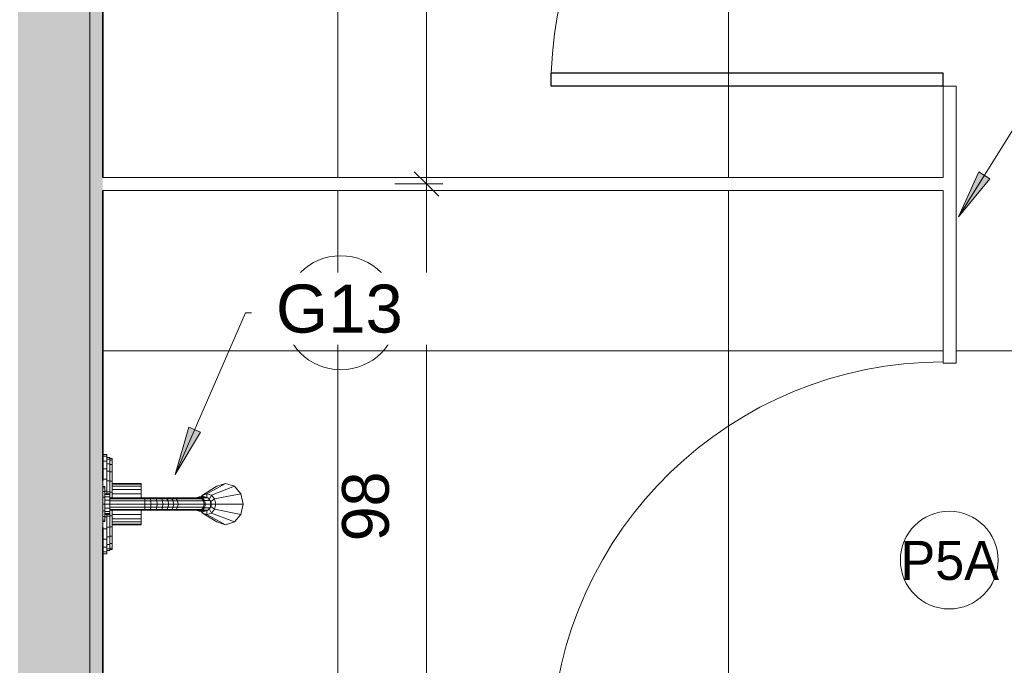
# Model space of a CAD drawing. Header units: metres. Extents: x -10.1 to 50.7, y -18 to 8.5.
# Tile 16 of 109: x -5.9 to -4.4, y -16.3 to -15.4. Entities that reach past the tile are written whole.
import ezdxf

# ---------------------------------------------------------------- set-up
doc = ezdxf.new("R2010")
doc.units = ezdxf.units.M
for name, color, linetype, lineweight in [('A-ANNO-DIMS', 4, 'Continuous', 18), ('A-ANNO-DIMS-25', 211, 'Continuous', 9), ('A-ANNO-KEYN', 231, 'Continuous', 9), ('A-DOOR', 31, 'Continuous', 18), ('A-DOOR-IDEN', 31, 'Continuous', 9), ('A-FLOR-PATT', 8, 'Continuous', 18), ('A-WALL', 113, 'Continuous', 18), ('A-WALL-PATT', 111, 'Continuous', 35), ('G-IMPT', 8, 'Continuous', 18), ('P-SANR-FIXT', 6, 'Continuous', 18)]:
    doc.layers.add(name, color=color, linetype=linetype, lineweight=lineweight)
doc.styles.add('Arial_1', font='arial.ttf', dxfattribs={"height": 0.073765})
doc.styles.add('Century Gothic_1', font='GOTHIC.TTF', dxfattribs={"height": 0.05988})
doc.styles.add('Century Gothic_2', font='GOTHIC.TTF', dxfattribs={"height": 0.071856})
doc.dimstyles.new('_Cotas_detalhamento_3_mm_2', dxfattribs={"dimscale": 0.3048, "dimtxt": 0.075, "dimasz": 0.123031, "dimexe": 0.082021, "dimexo": 0.246063, "dimgap": 0.123031, "dimtad": 1, "dimdec": 0, "dimlfac": 100, "dimzin": 0, "dimdsep": 46, "dimtxsty": 'Century Gothic_2', "dimblk1": 'OBLIQUE', "dimblk2": 'OBLIQUE', "dimsah": 1, "dimcen": 0.09, "dimdle": 0.410105, "dimazin": 0, "dimtfac": 1, "dimtdec": 4, "dimtix": 1, "dimtmove": 0, "dimatfit": 3, "dimfxl": 1, "dimtvp": 1, "dimtolj": 1, "dimtzin": 0, "dimarcsym": 2})

# ---------------------------------------------------------------- blocks, each defined once
blk = doc.blocks.new('Kohler_-_K-T8226_Taboret_Shower_Trim_1533 - t8226_dxf-V8-PAGINAÇÃO DE PISO E LAYOUT DO VEST_ FEMININO')
at = {"layer": 'G-IMPT'}
for p, q in [((-0.0065, 0.0782), (-0.0065, 0.0846)), ((-0.0065, 0.0782), (-0.0039, 0.0782)), ((-0.0039, 0.0782), (-0.0039, 0.0846)), ((-0.0039, 0.0782), (0.0037, 0.0782)), ((-0.0018, 0.0782), (-0.0018, 0.0735)), ((0.0007, 0.0782), (0.0007, 0.0735)), ((0.0037, 0.0782), (0.0037, 0.0846)), ((0.0037, 0.0782), (0.0158, 0.0782)), ((0.0078, 0.0782), (0.0078, 0.0735)), ((0.0158, 0.0782), (0.0158, 0.0846)), ((0.0158, 0.0782), (0.0316, 0.0782)), ((0.0192, 0.0782), (0.0192, 0.0735)), ((0.0316, 0.0782), (0.0316, 0.0846)), ((0.0316, 0.0782), (0.05, 0.0782)), ((0.0336, 0.0846), (0.0427, 0.0846)), ((0.034, 0.0782), (0.034, 0.0735)), ((0.0427, 0.0846), (0.0447, 0.0846)), ((0.0427, 0.0814), (0.0427, 0.0846)), ((0.0427, 0.0814), (0.0447, 0.0814)), ((0.0447, 0.0846), (0.0506, 0.0846)), ((0.0447, 0.0814), (0.0447, 0.0846)), ((0.0447, 0.0814), (0.0506, 0.0814)), ((0.05, 0.0782), (0.05, 0.0814)), ((0.05, 0.0782), (0.0538, 0.0782)), ((0.0506, 0.0846), (0.0593, 0.0846)), ((0.0506, 0.0814), (0.0506, 0.0846)), ((0.0506, 0.0814), (0.0593, 0.0814)), ((0.0512, 0.0782), (0.0512, 0.0735)), ((0.0538, 0.0814), (0.0538, 0.0735)), ((0.055, 0.0814), (0.055, 0.0735)), ((0.0584, 0.0814), (0.0584, 0.0735)), ((0.0593, 0.0846), (0.0697, 0.0846)), ((0.0593, 0.0814), (0.0593, 0.0846)), ((0.0593, 0.0814), (0.0697, 0.0814)), ((0.0636, 0.0814), (0.0636, 0.0735)), ((0.0697, 0.0846), (0.08, 0.0846)), ((0.0697, 0.0814), (0.0697, 0.0846)), ((0.0697, 0.0814), (0.08, 0.0814)), ((0.0697, 0.0814), (0.0697, 0.0735)), ((0.0757, 0.0814), (0.0757, 0.0735)), ((0.08, 0.0846), (0.0888, 0.0846)), ((0.08, 0.0814), (0.08, 0.0846)), ((0.08, 0.0814), (0.0888, 0.0814)), ((0.0809, 0.0814), (0.0809, 0.0735)), ((0.0843, 0.0814), (0.0843, 0.0735)), ((0.0855, 0.0814), (0.0855, 0.0735)), ((0.0855, 0.0782), (0.0894, 0.0782)), ((0.0882, 0.0782), (0.0882, 0.0735)), ((0.0888, 0.0846), (0.0946, 0.0846)), ((0.0888, 0.0814), (0.0888, 0.0846)), ((0.0888, 0.0814), (0.0946, 0.0814)), ((0.0894, 0.0782), (0.0894, 0.0814)), ((0.0894, 0.0782), (0.1078, 0.0782)), ((0.0967, 0.0846), (0.0946, 0.0846)), ((0.0946, 0.0814), (0.0946, 0.0846)), ((0.0967, 0.0814), (0.0946, 0.0814)), ((0.0967, 0.0846), (0.0967, 0.0814)), ((0.0967, 0.0846), (0.1058, 0.0846)), ((0.1054, 0.0782), (0.1054, 0.0735)), ((0.1078, 0.0782), (0.1078, 0.0846)), ((0.1078, 0.0782), (0.1236, 0.0782)), ((0.1202, 0.0782), (0.1202, 0.0735)), ((0.1236, 0.0782), (0.1236, 0.0846)), ((0.1236, 0.0782), (0.1357, 0.0782)), ((0.1315, 0.0782), (0.1315, 0.0735)), ((0.1357, 0.0782), (0.1357, 0.0846)), ((0.1357, 0.0782), (0.1433, 0.0782)), ((0.1387, 0.0782), (0.1387, 0.0735)), ((0.1411, 0.0782), (0.1411, 0.0735)), ((0.1433, 0.0782), (0.1433, 0.0846)), ((0.1459, 0.0782), (0.1433, 0.0782)), ((0.1459, 0.0846), (0.1459, 0.0782)), ((-0.0018, 0.0735), (0.0007, 0.0735)), ((-0.0002, 0.0735), (-0.0002, 0.0703)), ((-0.0002, 0.0703), (0.0022, 0.0703)), ((0.0007, 0.0735), (0.0078, 0.0735)), ((0.0022, 0.0735), (0.0022, 0.0703)), ((0.0022, 0.0703), (0.0092, 0.0703)), ((0.0078, 0.0735), (0.0192, 0.0735)), ((0.0092, 0.0735), (0.0092, 0.0703)), ((0.0092, 0.0703), (0.0203, 0.0703)), ((0.0192, 0.0735), (0.034, 0.0735)), ((0.0203, 0.0735), (0.0203, 0.0703)), ((0.0203, 0.0703), (0.0347, 0.0703)), ((0.034, 0.0735), (0.0512, 0.0735)), ((0.0347, 0.0735), (0.0347, 0.0703)), ((0.0347, 0.0703), (0.0516, 0.0703)), ((0.0379, 0.0703), (0.0379, 0.0258)), ((0.039, 0.0703), (0.039, 0.0258)), ((0.0422, 0.0703), (0.0422, 0.0258)), ((0.0472, 0.0703), (0.0472, 0.0258)), ((0.0512, 0.0735), (0.0538, 0.0735)), ((0.0516, 0.0735), (0.0516, 0.0703)), ((0.0516, 0.0703), (0.0601, 0.0703)), ((0.0538, 0.0735), (0.055, 0.0735)), ((0.0538, 0.0703), (0.0538, 0.0258)), ((0.055, 0.0735), (0.0584, 0.0735)), ((0.0584, 0.0735), (0.0636, 0.0735)), ((0.0601, 0.0735), (0.0601, 0.0201)), ((0.0615, 0.02), (0.0615, 0.0735)), ((0.0636, 0.0735), (0.0697, 0.0735)), ((0.0649, 0.0198), (0.0649, 0.0735)), ((0.0697, 0.0735), (0.0757, 0.0735)), ((0.0697, 0.0198), (0.0697, 0.0735)), ((0.0745, 0.0198), (0.0745, 0.0735)), ((0.0757, 0.0735), (0.0809, 0.0735)), ((0.0779, 0.02), (0.0779, 0.0735)), ((0.0792, 0.0735), (0.0792, 0.0201)), ((0.0792, 0.0703), (0.0878, 0.0703)), ((0.0809, 0.0735), (0.0843, 0.0735)), ((0.0855, 0.0735), (0.0843, 0.0735)), ((0.0855, 0.0735), (0.0882, 0.0735)), ((0.0855, 0.0703), (0.0855, 0.0258)), ((0.0878, 0.0735), (0.0878, 0.0703)), ((0.0878, 0.0703), (0.1046, 0.0703)), ((0.0882, 0.0735), (0.1054, 0.0735)), ((0.0921, 0.0703), (0.0921, 0.0258)), ((0.0972, 0.0703), (0.0972, 0.0258)), ((0.1003, 0.0703), (0.1003, 0.0258)), ((0.1014, 0.0703), (0.1014, 0.0258)), ((0.1046, 0.0735), (0.1046, 0.0703)), ((0.1046, 0.0703), (0.1191, 0.0703)), ((0.1054, 0.0735), (0.1202, 0.0735)), ((0.1191, 0.0735), (0.1191, 0.0703)), ((0.1191, 0.0703), (0.1302, 0.0703)), ((0.1202, 0.0735), (0.1315, 0.0735)), ((0.1302, 0.0735), (0.1302, 0.0703)), ((0.1302, 0.0703), (0.1371, 0.0703)), ((0.1315, 0.0735), (0.1387, 0.0735)), ((0.1371, 0.0735), (0.1371, 0.0703)), ((0.1395, 0.0703), (0.1371, 0.0703)), ((0.1411, 0.0735), (0.1387, 0.0735)), ((0.1395, 0.0735), (0.1395, 0.0703)), ((0.0379, 0.0258), (0.039, 0.0258)), ((0.039, 0.0258), (0.0422, 0.0258)), ((0.0422, 0.0258), (0.0472, 0.0258)), ((0.0472, 0.0258), (0.0538, 0.0258)), ((0.0538, 0.0258), (0.0601, 0.0258)), ((0.0601, 0.0201), (0.0601, 0.0118)), ((0.0601, 0.0201), (0.0615, 0.02)), ((0.0649, 0.0198), (0.0615, 0.02)), ((0.0615, 0.02), (0.0615, 0.0111)), ((0.0697, 0.0198), (0.0649, 0.0198)), ((0.0649, 0.0198), (0.0649, 0.0107)), ((0.0745, 0.0198), (0.0697, 0.0198)), ((0.0697, 0.0198), (0.0697, 0.0105)), ((0.0779, 0.02), (0.0745, 0.0198)), ((0.0745, 0.0198), (0.0745, 0.0107)), ((0.0792, 0.0201), (0.0779, 0.02)), ((0.0779, 0.02), (0.0779, 0.0111)), ((0.0792, 0.0258), (0.0855, 0.0258)), ((0.0792, 0.0201), (0.0792, 0.0118)), ((0.0855, 0.0258), (0.0921, 0.0258)), ((0.0921, 0.0258), (0.0972, 0.0258)), ((0.0972, 0.0258), (0.1003, 0.0258)), ((0.1014, 0.0258), (0.1003, 0.0258)), ((0.0601, 0.0118), (0.0601, 0.0036)), ((0.0601, 0.0118), (0.0615, 0.0111)), ((0.0601, 0.0036), (0.0601, -0.0042)), ((0.0601, 0.0036), (0.0615, 0.0024)), ((0.0649, 0.0107), (0.0615, 0.0111)), ((0.0615, 0.0111), (0.0615, 0.0024)), ((0.0649, 0.0015), (0.0615, 0.0024)), ((0.0615, 0.0024), (0.0615, -0.006)), ((0.0697, 0.0105), (0.0649, 0.0107)), ((0.0649, 0.0107), (0.0649, 0.0015)), ((0.0697, 0.0012), (0.0649, 0.0015)), ((0.0649, 0.0015), (0.0649, -0.0073)), ((0.0745, 0.0107), (0.0697, 0.0105)), ((0.0697, 0.0105), (0.0697, 0.0012)), ((0.0745, 0.0015), (0.0697, 0.0012)), ((0.0697, 0.0012), (0.0697, -0.0078)), ((0.0779, 0.0111), (0.0745, 0.0107)), ((0.0745, 0.0107), (0.0745, 0.0015)), ((0.0779, 0.0024), (0.0745, 0.0015)), ((0.0745, 0.0015), (0.0745, -0.0073)), ((0.0792, 0.0118), (0.0779, 0.0111)), ((0.0779, 0.0111), (0.0779, 0.0024)), ((0.0792, 0.0036), (0.0779, 0.0024)), ((0.0779, 0.0024), (0.0779, -0.006)), ((0.0792, 0.0118), (0.0792, 0.0036)), ((0.0792, 0.0036), (0.0792, -0.0042)), ((0.0601, -0.0042), (0.0601, -0.0116)), ((0.0601, -0.0042), (0.0615, -0.006)), ((0.0601, -0.0116), (0.0601, -0.0185)), ((0.0601, -0.0116), (0.0615, -0.014)), ((0.0649, -0.0073), (0.0615, -0.006)), ((0.0615, -0.006), (0.0615, -0.014)), ((0.0649, -0.0157), (0.0615, -0.014)), ((0.0615, -0.014), (0.0615, -0.0214)), ((0.0697, -0.0078), (0.0649, -0.0073)), ((0.0649, -0.0073), (0.0649, -0.0157)), ((0.0745, -0.0073), (0.0697, -0.0078)), ((0.0697, -0.0078), (0.0697, -0.0163)), ((0.0779, -0.006), (0.0745, -0.0073)), ((0.0745, -0.0073), (0.0745, -0.0157)), ((0.0779, -0.014), (0.0745, -0.0157)), ((0.0792, -0.0042), (0.0779, -0.006)), ((0.0779, -0.006), (0.0779, -0.014)), ((0.0792, -0.0116), (0.0779, -0.014)), ((0.0779, -0.014), (0.0779, -0.0214)), ((0.0792, -0.0042), (0.0792, -0.0116)), ((0.0792, -0.0116), (0.0792, -0.0185)), ((0.0601, -0.0185), (0.0601, -0.0248)), ((0.0601, -0.0185), (0.0615, -0.0214)), ((0.0601, -0.0248), (0.0601, -0.0644)), ((0.0601, -0.0248), (0.0615, -0.0281)), ((0.0649, -0.0235), (0.0615, -0.0214)), ((0.0615, -0.0214), (0.0615, -0.0281)), ((0.0649, -0.0304), (0.0615, -0.0281)), ((0.0615, -0.0281), (0.0615, -0.0678)), ((0.0697, -0.0163), (0.0649, -0.0157)), ((0.0649, -0.0157), (0.0649, -0.0235)), ((0.0697, -0.0243), (0.0649, -0.0235)), ((0.0649, -0.0235), (0.0649, -0.0304)), ((0.0745, -0.0157), (0.0697, -0.0163)), ((0.0697, -0.0163), (0.0697, -0.0243)), ((0.0745, -0.0235), (0.0697, -0.0243)), ((0.0697, -0.0243), (0.0697, -0.0313)), ((0.0745, -0.0157), (0.0745, -0.0235)), ((0.0779, -0.0214), (0.0745, -0.0235)), ((0.0745, -0.0235), (0.0745, -0.0304)), ((0.0779, -0.0281), (0.0745, -0.0304)), ((0.0792, -0.0185), (0.0779, -0.0214)), ((0.0779, -0.0214), (0.0779, -0.0281)), ((0.0792, -0.0248), (0.0779, -0.0281)), ((0.0779, -0.0281), (0.0779, -0.0678)), ((0.0792, -0.0185), (0.0792, -0.0248)), ((0.0792, -0.0248), (0.0792, -0.0644)), ((0.0697, -0.0313), (0.0649, -0.0304)), ((0.0649, -0.0304), (0.0649, -0.0702)), ((0.0745, -0.0304), (0.0697, -0.0313)), ((0.0697, -0.0313), (0.0697, -0.0712)), ((0.0745, -0.0304), (0.0745, -0.0702)), ((0.0586, -0.0637), (0.0601, -0.059)), ((0.0601, -0.059), (0.0601, -0.0674)), ((0.0793, -0.059), (0.0808, -0.0637)), ((0.0793, -0.059), (0.0793, -0.0674)), ((0.0538, -0.0754), (0.0379, -0.104)), ((0.0559, -0.0687), (0.0422, -0.0906)), ((0.0538, -0.0754), (0.0559, -0.0687)), ((0.0559, -0.0822), (0.0538, -0.0754)), ((0.0596, -0.0754), (0.0538, -0.0754)), ((0.0559, -0.0687), (0.0586, -0.0665)), ((0.0586, -0.07), (0.0559, -0.0687)), ((0.0601, -0.0684), (0.0586, -0.0637)), ((0.0586, -0.0637), (0.0586, -0.0721)), ((0.0601, -0.0768), (0.0586, -0.0721)), ((0.0599, -0.0679), (0.0601, -0.0674)), ((0.0601, -0.0644), (0.0615, -0.0678)), ((0.0601, -0.0674), (0.061, -0.0666)), ((0.0601, -0.0674), (0.0625, -0.0686)), ((0.0641, -0.0718), (0.0601, -0.0684)), ((0.0601, -0.0684), (0.0601, -0.0768)), ((0.0649, -0.0702), (0.0615, -0.0678)), ((0.0623, -0.0703), (0.0628, -0.0688)), ((0.0628, -0.0688), (0.0628, -0.0707)), ((0.0636, -0.0714), (0.065, -0.0703)), ((0.0697, -0.0731), (0.0641, -0.0718)), ((0.0641, -0.0718), (0.0641, -0.0802)), ((0.0697, -0.0712), (0.0649, -0.0702)), ((0.0745, -0.0702), (0.0697, -0.0712)), ((0.0697, -0.0712), (0.0697, -0.0731)), ((0.0697, -0.0731), (0.0752, -0.0718)), ((0.0697, -0.0731), (0.0697, -0.0815)), ((0.0744, -0.0703), (0.0757, -0.0714)), ((0.0779, -0.0678), (0.0745, -0.0702)), ((0.0793, -0.0684), (0.0752, -0.0718)), ((0.0752, -0.0718), (0.0752, -0.0802)), ((0.0765, -0.0688), (0.0765, -0.0707)), ((0.0766, -0.0688), (0.077, -0.0703)), ((0.0793, -0.0674), (0.0768, -0.0686)), ((0.0792, -0.0644), (0.0779, -0.0678)), ((0.0784, -0.0666), (0.0793, -0.0674)), ((0.0808, -0.0637), (0.0793, -0.0684)), ((0.0793, -0.0674), (0.0795, -0.0679)), ((0.0793, -0.0684), (0.0793, -0.0768)), ((0.0808, -0.0721), (0.0793, -0.0768)), ((0.0797, -0.0754), (0.0855, -0.0754)), ((0.0808, -0.0637), (0.0808, -0.0721)), ((0.0808, -0.0665), (0.0834, -0.0687)), ((0.0808, -0.07), (0.0834, -0.0687)), ((0.0834, -0.0687), (0.0972, -0.0906)), ((0.0834, -0.0687), (0.0855, -0.0754)), ((0.0855, -0.0754), (0.0834, -0.0822)), ((0.0855, -0.0754), (0.1014, -0.104)), ((0.0379, -0.104), (0.0422, -0.0906)), ((0.0379, -0.104), (0.0422, -0.0906)), ((0.0559, -0.0822), (0.0422, -0.1175)), ((0.0617, -0.0871), (0.0538, -0.1274)), ((0.0626, -0.0789), (0.0559, -0.0822)), ((0.0617, -0.0871), (0.0559, -0.0822)), ((0.0641, -0.0802), (0.0601, -0.0768)), ((0.0657, -0.0813), (0.0617, -0.0871)), ((0.0617, -0.0871), (0.0697, -0.0889)), ((0.0641, -0.0802), (0.0697, -0.0815)), ((0.0657, -0.0813), (0.0646, -0.0804)), ((0.0657, -0.0806), (0.0657, -0.0813)), ((0.0657, -0.0813), (0.0697, -0.0822)), ((0.0697, -0.0815), (0.0752, -0.0802)), ((0.0697, -0.0822), (0.0736, -0.0813)), ((0.0697, -0.0815), (0.0697, -0.0822)), ((0.0697, -0.0822), (0.0697, -0.0889)), ((0.0697, -0.0889), (0.0776, -0.0871)), ((0.0697, -0.0889), (0.0697, -0.131)), ((0.0747, -0.0804), (0.0736, -0.0813)), ((0.0736, -0.0806), (0.0736, -0.0813)), ((0.0736, -0.0813), (0.0776, -0.0871)), ((0.0793, -0.0768), (0.0752, -0.0802)), ((0.0768, -0.0789), (0.0834, -0.0822)), ((0.0834, -0.0822), (0.0776, -0.0871)), ((0.0776, -0.0871), (0.0855, -0.1274)), ((0.0834, -0.0822), (0.0972, -0.1175)), ((0.0972, -0.0906), (0.1014, -0.104)), ((0.0972, -0.0906), (0.1014, -0.104)), ((0.0422, -0.1175), (0.0379, -0.104)), ((0.0422, -0.1175), (0.0379, -0.104)), ((0.1014, -0.104), (0.0972, -0.1175)), ((0.1014, -0.104), (0.0972, -0.1175)), ((0.0538, -0.1274), (0.0422, -0.1175)), ((0.0538, -0.1274), (0.0422, -0.1175)), ((0.0972, -0.1175), (0.0855, -0.1274)), ((0.0972, -0.1175), (0.0855, -0.1274)), ((0.0538, -0.1274), (0.0697, -0.131)), ((0.0697, -0.131), (0.0538, -0.1274)), ((0.0697, -0.131), (0.0855, -0.1274)), ((0.0697, -0.131), (0.0855, -0.1274))]:
    blk.add_line(p, q, dxfattribs=at)
blk = doc.blocks.new('Kohler_-_K-T8226_Taboret_Shower_Trim_1533 - Kohler_-_K-T8226_Taboret_Shower_Trim_1533-204706-PAGINAÇÃO DE PISO E LAYOUT DO VEST_ FEMININO')
blk.add_blockref('Kohler_-_K-T8226_Taboret_Shower_Trim_1533 - t8226_dxf-V8-PAGINAÇÃO DE PISO E LAYOUT DO VEST_ FEMININO', (0.0052, 0))
blk = doc.blocks.new('M_Descarga simples1 - 60X160 _vest_ fem_-2394049-PAGINAÇÃO DE PISO E LAYOUT DO VEST_ FEMININO')
at = {"layer": 'A-DOOR', "lineweight": 25}
for p, q in [((0.28, -0.01), (0.28, -0.6114)), ((0.3, -0.01), (0.28, -0.01)), ((0.3, -0.01), (0.3, -0.6114)), ((0.3, -0.6114), (0.28, -0.6114))]:
    blk.add_line(p, q, dxfattribs=at)
at = {"layer": 'A-DOOR'}
blk.add_arc((0.3, -0.01), 0.6017, 180, 268.0952, dxfattribs=at)
blk = doc.blocks.new('DIMBLOCK21-PAGINAÇÃO DE PISO E LAYOUT DO VEST_ FEMININO')
at = {"layer": 'A-ANNO-DIMS-25'}
for p, q in [((-5.2803, -14.5034), (-5.2803, -15.6084)), ((-5.3287, -14.6284), (-5.2553, -14.6284)), ((-5.2803, -14.6284), (-5.3287, -14.6284)), ((-5.3287, -15.6084), (-5.2553, -15.6084)), ((-5.2803, -15.6084), (-5.3287, -15.6084))]:
    blk.add_line(p, q, dxfattribs=at)
at = {"layer": 'A-ANNO-DIMS-25', "lineweight": 18}
for p, q in [((-5.2803, -14.6284), (-5.299, -14.6097)), ((-5.2803, -14.6284), (-5.2615, -14.6472)), ((-5.2803, -15.6084), (-5.299, -15.5897)), ((-5.2803, -15.6084), (-5.2615, -15.6272))]:
    blk.add_line(p, q, dxfattribs=at)
at = {"layer": 'A-ANNO-DIMS-25', "color": 0, "insert": (-5.4099, -15.1744), "char_height": 0.07186, "width": 0.134286, "attachment_point": 1, "rotation": 90, "line_spacing_factor": 0.984117, "style": 'Century Gothic_2'}
blk.add_mtext('98', dxfattribs=at)
blk = doc.blocks.new('_Oblique')
at = {"color": 0, "linetype": 'ByBlock', "lineweight": -2}
blk.add_line((-0.5, -0.5), (0.5, 0.5), dxfattribs=at)
blk = doc.blocks.new('DIMBLOCK22-PAGINAÇÃO DE PISO E LAYOUT DO VEST_ FEMININO')
at = {"layer": 'A-ANNO-DIMS-25', "lineweight": 18}
for p, q in [((-5.2803, -15.6084), (-5.299, -15.5897)), ((-5.2803, -15.6084), (-5.2615, -15.6272)), ((-5.2803, -16.5934), (-5.299, -16.5746)), ((-5.2803, -16.5934), (-5.2615, -16.6121))]:
    blk.add_line(p, q, dxfattribs=at)
at = {"layer": 'A-ANNO-DIMS-25'}
for p, q in [((-5.3287, -15.6084), (-5.2553, -15.6084)), ((-5.2803, -15.6084), (-5.3287, -15.6084)), ((-5.2803, -15.6084), (-5.2803, -16.5934)), ((-5.3287, -16.5934), (-5.2553, -16.5934)), ((-5.2803, -16.5934), (-5.3287, -16.5934))]:
    blk.add_line(p, q, dxfattribs=at)
at = {"layer": 'A-ANNO-DIMS-25', "color": 0, "insert": (-5.4099, -16.1568), "char_height": 0.07186, "width": 0.134286, "attachment_point": 1, "rotation": 90, "line_spacing_factor": 0.984117, "style": 'Century Gothic_2'}
blk.add_mtext('98', dxfattribs=at)
blk = doc.blocks.new('M_Identificador de nota-chave - Texto da nota-chave-86548-PAGINAÇÃO DE PISO E LAYOUT DO VEST_ FEMININO')
at = {"layer": 'A-ANNO-KEYN'}
blk.add_circle((0.000244, -0.000205), 0.0035, dxfattribs=at)
blk = doc.blocks.new('M_Identificador da porta - M_Identificador da porta-1233-PAGINAÇÃO DE PISO E LAYOUT DO VEST_ FEMININO')
at = {"layer": 'A-DOOR-IDEN'}
blk.add_circle((-0.000017, -0.000091), 0.003, dxfattribs=at)

msp = doc.modelspace()

# ---------------------------------------------------------------- hatches: boundary and pattern name
at = {"layer": 'A-ANNO-KEYN'}
for points in [[(-4.4633, -15.659), (-4.4153, -15.6005), (-4.4321, -15.5901)], [(-5.6661, -16.0545), (-5.6272, -15.9896), (-5.6453, -15.9818)]]:
    msp.add_hatch(color=256, dxfattribs=at).paths.add_polyline_path(points, flags=0)
at = {"layer": 'A-FLOR-PATT'}
h = msp.add_hatch(dxfattribs=at)
h.set_pattern_fill('FP_2', color=256, style=0, pattern_type=2)
h.set_pattern_definition([(0, (-7.217, -19.465), (0, 0.6), []), (90, (-7.217, -19.465), (-0.6, 4e-17), [])])
h.paths.add_polyline_path([(-5.7773, -17.5622), (-4.4873, -17.5622), (-4.4873, -17.4347), (-4.4673, -17.4347), (-4.4673, -17.5622), (-3.6639, -17.5622), (-3.6639, -15.1322), (-2.8239, -15.1322), (-2.8239, -17.5622), (-2.0373, -17.5622), (-2.0373, -17.5022), (-2.0173, -17.5022), (-2.0173, -17.5622), (-0.7273, -17.5622), (-0.7273, -17.4479), (-0.7303, -17.4479), (-0.7353, -17.4279), (-0.8369, -17.4277), (-0.8504, -17.4277), (-0.852, -17.4275), (-0.8552, -17.4259), (-0.8564, -17.4249), (-0.8584, -17.422), (-0.859, -17.4205), (-0.8592, -17.4169), (-0.8589, -17.4149), (-0.8574, -17.412), (-0.8553, -17.4095), (-0.8342, -17.3861), (-0.8957, -17.3861), (-0.896, -17.3871), (-0.8975, -17.3906), (-0.9027, -17.399), (-0.9058, -17.4023), (-0.9103, -17.4063), (-0.9165, -17.41), (-0.9184, -17.4109), (-0.9234, -17.4126), (-0.9288, -17.4137), (-0.9337, -17.414), (-0.941, -17.4131), (-0.9461, -17.4125), (-0.9559, -17.4082), (-0.9637, -17.4021), (-0.97, -17.3937), (-0.974, -17.3836), (-0.9753, -17.3736), (-0.9739, -17.3632), (-0.9699, -17.3535), (-0.9629, -17.3446), (-0.9552, -17.3387), (-0.9461, -17.3348), (-0.9337, -17.3333), (-0.9264, -17.3341), (-0.9218, -17.3352), (-0.9179, -17.3366), (-0.9112, -17.3404), (-0.9087, -17.3421), (-0.9028, -17.3482), (-0.9019, -17.3491), (-0.8966, -17.3586), (-0.8958, -17.3611), (-0.8151, -17.3614), (-0.8119, -17.3613), (-0.7611, -17.3045), (-0.894, -17.3045), (-0.9185, -17.3013), (-0.9413, -17.2919), (-0.9609, -17.2768), (-0.976, -17.2572), (-0.9854, -17.2344), (-0.9887, -17.208), (-0.9887, -17.1746), (-1.0655, -17.1835), (-1.0909, -17.2137), (-1.1163, -17.2281), (-1.1417, -17.2349), (-1.1672, -17.2394), (-1.1925, -17.2416), (-1.2431, -17.2372), (-1.2941, -17.2235), (-1.3449, -17.2051), (-1.3957, -17.1814), (-1.4465, -17.1461), (-1.4719, -17.1207), (-1.4846, -17.0987), (-1.4973, -17.0638), (-1.4973, -17.0384), (-1.4846, -17.0035), (-1.4719, -16.9816), (-1.4465, -16.9562), (-1.3957, -16.9209), (-1.3449, -16.8972), (-1.2941, -16.8787), (-1.2431, -16.8651), (-1.1925, -16.8606), (-1.1672, -16.8629), (-1.1417, -16.8674), (-1.1163, -16.8742), (-1.0909, -16.8886), (-1.0655, -16.9188), (-0.9887, -16.9277), (-0.9887, -16.8924), (-0.9854, -16.8679), (-0.976, -16.8451), (-0.9609, -16.8255), (-0.9413, -16.8104), (-0.9185, -16.801), (-0.894, -16.7977), (-0.7273, -16.7977), (-0.7273, -16.6034), (-1.4844, -16.6034), (-1.4935, -16.7079), (-1.4955, -16.7121), (-1.4983, -16.7149), (-1.4994, -16.7154), (-1.5042, -16.7168), (-1.7736, -16.717), (-1.7782, -16.7157), (-1.78, -16.7145), (-1.782, -16.7122), (-1.7826, -16.7112), (-1.7841, -16.7076), (-1.7935, -16.6034), (-2.0173, -16.6034), (-2.0173, -16.9022), (-2.0373, -16.9022), (-2.0373, -16.4847), (-2.0173, -16.4847), (-2.0173, -16.5834), (-0.7273, -16.5834), (-0.7273, -16.4629), (-0.7303, -16.4629), (-0.7353, -16.4429), (-0.8369, -16.4428), (-0.8504, -16.4428), (-0.852, -16.4426), (-0.8552, -16.441), (-0.8564, -16.44), (-0.8584, -16.437), (-0.859, -16.4355), (-0.8592, -16.4319), (-0.8589, -16.43), (-0.8574, -16.427), (-0.8553, -16.4246), (-0.8342, -16.4012), (-0.8957, -16.4012), (-0.896, -16.4021), (-0.8975, -16.4057), (-0.9027, -16.414), (-0.9058, -16.4174), (-0.9103, -16.4214), (-0.9154, -16.4245), (-0.9184, -16.426), (-0.9234, -16.4277), (-0.9288, -16.4287), (-0.9337, -16.4291), (-0.941, -16.4282), (-0.9471, -16.4271), (-0.9559, -16.4232), (-0.9637, -16.4171), (-0.9702, -16.4084), (-0.974, -16.3991), (-0.9753, -16.3887), (-0.9739, -16.3782), (-0.9699, -16.3685), (-0.9629, -16.3597), (-0.9552, -16.3537), (-0.9461, -16.3499), (-0.9337, -16.3483), (-0.9264, -16.3491), (-0.9218, -16.3503), (-0.9179, -16.3516), (-0.9112, -16.3554), (-0.9087, -16.3572), (-0.9028, -16.3633), (-0.9015, -16.3649), (-0.8966, -16.3736), (-0.8958, -16.3762), (-0.8151, -16.3764), (-0.8119, -16.3764), (-0.7611, -16.3196), (-0.894, -16.3196), (-0.9185, -16.3164), (-0.9413, -16.3069), (-0.9609, -16.2919), (-0.976, -16.2723), (-0.9854, -16.2494), (-0.9887, -16.223), (-0.9887, -16.1897), (-1.0655, -16.1985), (-1.0909, -16.2288), (-1.1163, -16.2432), (-1.1417, -16.25), (-1.1672, -16.2545), (-1.1925, -16.2567), (-1.2431, -16.2523), (-1.2941, -16.2386), (-1.3449, -16.2201), (-1.3957, -16.1964), (-1.4465, -16.1612), (-1.4719, -16.1358), (-1.4846, -16.1138), (-1.4973, -16.0789), (-1.4973, -16.0535), (-1.4846, -16.0186), (-1.4719, -15.9966), (-1.4465, -15.9712), (-1.3957, -15.936), (-1.3449, -15.9123), (-1.2941, -15.8938), (-1.2431, -15.8801), (-1.1925, -15.8757), (-1.1672, -15.8779), (-1.1417, -15.8824), (-1.1163, -15.8892), (-1.0909, -15.9036), (-1.0655, -15.9339), (-0.9887, -15.9427), (-0.9887, -15.9074), (-0.9854, -15.8829), (-0.976, -15.8601), (-0.9609, -15.8405), (-0.9413, -15.8255), (-0.9185, -15.816), (-0.894, -15.8128), (-0.7273, -15.8128), (-0.7273, -15.6184), (-1.4844, -15.6184), (-1.4934, -15.7228), (-1.4955, -15.7271), (-1.4985, -15.73), (-1.4989, -15.7304), (-1.5042, -15.7319), (-1.7736, -15.732), (-1.7782, -15.7307), (-1.78, -15.7296), (-1.782, -15.7272), (-1.7826, -15.7263), (-1.7841, -15.7227), (-1.7935, -15.6184), (-2.0173, -15.6184), (-2.0173, -15.8847), (-2.0373, -15.8847), (-2.0373, -15.4972), (-2.0173, -15.4972), (-2.0173, -15.5984), (-0.7273, -15.5984), (-0.7273, -15.4829), (-0.7303, -15.4829), (-0.7353, -15.4629), (-0.8369, -15.4628), (-0.8504, -15.4628), (-0.852, -15.4626), (-0.8552, -15.461), (-0.8564, -15.46), (-0.8584, -15.457), (-0.859, -15.4555), (-0.8592, -15.4519), (-0.8589, -15.45), (-0.8574, -15.447), (-0.8553, -15.4446), (-0.8342, -15.4212), (-0.8957, -15.4212), (-0.896, -15.4221), (-0.8975, -15.4257), (-0.9027, -15.434), (-0.9082, -15.4396), (-0.9102, -15.4413), (-0.9154, -15.4445), (-0.9184, -15.446), (-0.9234, -15.4477), (-0.9288, -15.4487), (-0.9337, -15.4491), (-0.941, -15.4482), (-0.9471, -15.4471), (-0.9559, -15.4432), (-0.9637, -15.4371), (-0.9702, -15.4284), (-0.974, -15.4191), (-0.9753, -15.4087), (-0.9737, -15.3976), (-0.9699, -15.3885), (-0.9629, -15.3797), (-0.9552, -15.3737), (-0.9461, -15.3699), (-0.9337, -15.3683), (-0.9264, -15.3691), (-0.9218, -15.3703), (-0.9179, -15.3716), (-0.9112, -15.3754), (-0.9087, -15.3772), (-0.9028, -15.3833), (-0.9015, -15.3849), (-0.8966, -15.3936), (-0.8958, -15.3962), (-0.8151, -15.3964), (-0.8119, -15.3964), (-0.7611, -15.3396), (-0.894, -15.3396), (-0.9185, -15.3364), (-0.9413, -15.3269), (-0.9609, -15.3119), (-0.976, -15.2923), (-0.9854, -15.2694), (-0.9887, -15.243), (-0.9887, -15.2097), (-1.0655, -15.2185), (-1.0909, -15.2488), (-1.1163, -15.2632), (-1.1417, -15.27), (-1.1672, -15.2745), (-1.1925, -15.2767), (-1.2431, -15.2723), (-1.2941, -15.2586), (-1.3449, -15.2401), (-1.3957, -15.2164), (-1.4465, -15.1812), (-1.4719, -15.1558), (-1.4846, -15.1338), (-1.4973, -15.0989), (-1.4973, -15.0735), (-1.4846, -15.0386), (-1.4719, -15.0166), (-1.4465, -14.9912), (-1.3957, -14.956), (-1.3449, -14.9323), (-1.2941, -14.9138), (-1.2431, -14.9001), (-1.1925, -14.8957), (-1.1672, -14.8979), (-1.1417, -14.9024), (-1.1163, -14.9092), (-1.0909, -14.9236), (-1.0655, -14.9539), (-0.9887, -14.9627), (-0.9887, -14.9274), (-0.9854, -14.9029), (-0.976, -14.8801), (-0.9609, -14.8605), (-0.9413, -14.8455), (-0.9185, -14.836), (-0.894, -14.8328), (-0.7273, -14.8328), (-0.7273, -14.6384), (-1.4844, -14.6384), (-1.4935, -14.7429), (-1.4955, -14.7471), (-1.4985, -14.75), (-1.4989, -14.7504), (-1.5042, -14.7519), (-1.7736, -14.752), (-1.7776, -14.7511), (-1.78, -14.7496), (-1.7821, -14.7471), (-1.7826, -14.7463), (-1.7841, -14.7427), (-1.7935, -14.6384), (-2.0173, -14.6384), (-2.0173, -14.8972), (-2.0373, -14.8972), (-2.0373, -14.5184), (-2.0173, -14.5184), (-2.0173, -14.6184), (-0.7273, -14.6184), (-0.7273, -14.5192), (-0.7303, -14.5192), (-0.7353, -14.4992), (-0.8369, -14.499), (-0.8504, -14.499), (-0.852, -14.4988), (-0.8552, -14.4972), (-0.8564, -14.4962), (-0.8584, -14.4933), (-0.859, -14.4918), (-0.8592, -14.4882), (-0.8589, -14.4862), (-0.8574, -14.4833), (-0.8553, -14.4808), (-0.8342, -14.4574), (-0.8957, -14.4574), (-0.896, -14.4584), (-0.8979, -14.4625), (-0.9027, -14.4703), (-0.9058, -14.4736), (-0.9103, -14.4776), (-0.9154, -14.4807), (-0.9184, -14.4822), (-0.9234, -14.4839), (-0.9288, -14.485), (-0.9337, -14.4853), (-0.941, -14.4844), (-0.9461, -14.4838), (-0.9559, -14.4795), (-0.9637, -14.4734), (-0.97, -14.465), (-0.974, -14.4549), (-0.9753, -14.4449), (-0.9739, -14.4345), (-0.9699, -14.4248), (-0.9629, -14.4159), (-0.9552, -14.41), (-0.9461, -14.4061), (-0.9337, -14.4046), (-0.9264, -14.4054), (-0.9218, -14.4065), (-0.9179, -14.4079), (-0.9112, -14.4117), (-0.9087, -14.4134), (-0.9028, -14.4195), (-0.9015, -14.4212), (-0.8966, -14.4299), (-0.8958, -14.4324), (-0.8151, -14.4327), (-0.8119, -14.4326), (-0.758, -14.373), (-0.754, -14.3704), (-0.7489, -14.3704), (-0.7436, -14.3738), (-0.7413, -14.3788), (-0.7413, -14.3815), (-0.7417, -14.3834), (-0.7444, -14.3876), (-0.7975, -14.4467), (-0.798, -14.4492), (-0.8008, -14.4535), (-0.8042, -14.456), (-0.8071, -14.4572), (-0.827, -14.4793), (-0.7834, -14.4792), (-0.7633, -14.4793), (-0.7353, -14.4792), (-0.7303, -14.4592), (-0.7273, -14.4592), (-0.7273, -13.6547), (-1.5044, -13.6547), (-1.5134, -13.7591), (-1.5155, -13.7634), (-1.5183, -13.7662), (-1.5194, -13.7667), (-1.5242, -13.7681), (-1.7936, -13.7683), (-1.7983, -13.7669), (-1.8, -13.7658), (-1.802, -13.7635), (-1.8026, -13.7625), (-1.8041, -13.7589), (-1.8135, -13.6547), (-2.0173, -13.6547), (-2.0173, -13.9184), (-2.0373, -13.9184), (-2.0373, -13.5347), (-2.0173, -13.5347), (-2.0173, -13.6347), (-0.7273, -13.6347), (-0.7273, -13.5154), (-0.7303, -13.5154), (-0.7353, -13.4954), (-0.8369, -13.4953), (-0.8504, -13.4953), (-0.852, -13.4951), (-0.8552, -13.4935), (-0.8564, -13.4925), (-0.8584, -13.4895), (-0.859, -13.488), (-0.8592, -13.4844), (-0.8589, -13.4825), (-0.8574, -13.4795), (-0.8553, -13.4771), (-0.8342, -13.4537), (-0.8957, -13.4537), (-0.896, -13.4546), (-0.8975, -13.4582), (-0.9027, -13.4665), (-0.9058, -13.4699), (-0.9103, -13.4739), (-0.9154, -13.477), (-0.9184, -13.4785), (-0.9234, -13.4802), (-0.9288, -13.4812), (-0.9337, -13.4816), (-0.941, -13.4807), (-0.9471, -13.4796), (-0.9559, -13.4757), (-0.9637, -13.4696), (-0.9702, -13.4609), (-0.974, -13.4516), (-0.9753, -13.4412), (-0.9739, -13.4307), (-0.9699, -13.421), (-0.9629, -13.4122), (-0.9552, -13.4062), (-0.9461, -13.4024), (-0.9337, -13.4008), (-0.9264, -13.4016), (-0.9218, -13.4028), (-0.9179, -13.4041), (-0.9112, -13.4079), (-0.9087, -13.4097), (-0.9028, -13.4158), (-0.9015, -13.4174), (-0.8966, -13.4261), (-0.8958, -13.4287), (-0.8151, -13.4289), (-0.8119, -13.4289), (-0.758, -13.3692), (-0.7564, -13.3679), (-0.9235, -13.3679), (-0.948, -13.3647), (-0.9708, -13.3552), (-0.9904, -13.3402), (-1.0055, -13.3206), (-1.0149, -13.2978), (-1.0182, -13.2713), (-1.0182, -13.238), (-1.095, -13.2468), (-1.1204, -13.2771), (-1.1458, -13.2915), (-1.1712, -13.2983), (-1.1967, -13.3028), (-1.222, -13.305), (-1.2726, -13.3006), (-1.3236, -13.2869), (-1.3744, -13.2684), (-1.4252, -13.2448), (-1.476, -13.2095), (-1.5014, -13.1841), (-1.5143, -13.1616), (-1.5268, -13.1272), (-1.5268, -13.1018), (-1.5141, -13.0669), (-1.5014, -13.0449), (-1.476, -13.0195), (-1.4252, -12.9843), (-1.3744, -12.9606), (-1.3236, -12.9421), (-1.2726, -12.9285), (-1.222, -12.924), (-1.1967, -12.9262), (-1.1712, -12.9307), (-1.1458, -12.9375), (-1.1204, -12.9519), (-1.095, -12.9822), (-1.0182, -12.991), (-1.0182, -12.9558), (-1.0149, -12.9313), (-1.0055, -12.9085), (-0.9904, -12.8889), (-0.9708, -12.8738), (-0.948, -12.8644), (-0.9235, -12.8611), (-0.7273, -12.8611), (-0.7273, -12.6646), (-2.0173, -12.6646), (-2.0173, -12.9347), (-2.0373, -12.9347), (-2.0373, -12.6646), (-3.2997, -12.6646), (-3.2997, -12.9674), (-3.3031, -12.9933), (-3.3131, -13.0174), (-3.329, -13.0382), (-3.3497, -13.054), (-3.3738, -13.064), (-3.3997, -13.0674), (-4.6197, -13.0674), (-4.6197, -13.2646), (-7.2173, -13.2646), (-7.2173, -15.2646), (-5.9273, -15.2646), (-5.9273, -14.1646), (-5.7773, -14.1646), (-5.7773, -14.2156), (-4.5673, -14.2156), (-4.5414, -14.219), (-4.5173, -14.229), (-4.4966, -14.2449), (-4.4807, -14.2656), (-4.4707, -14.2897), (-4.4673, -14.3156), (-4.4673, -14.8584), (-4.4873, -14.8584), (-4.4873, -14.6384), (-5.7773, -14.6384), (-5.7773, -15.0409), (-5.7709, -15.0409), (-5.7709, -15.0457), (-5.7662, -15.0457), (-5.7662, -15.0473), (-5.763, -15.0473), (-5.763, -15.0854), (-5.7185, -15.0854), (-5.7185, -15.1076), (-5.6337, -15.1075), (-5.6282, -15.106), (-5.6262, -15.106), (-5.624, -15.1034), (-5.6021, -15.0896), (-5.5886, -15.0854), (-5.5752, -15.0896), (-5.5653, -15.1012), (-5.5617, -15.1171), (-5.5653, -15.133), (-5.5752, -15.1446), (-5.5886, -15.1489), (-5.6021, -15.1446), (-5.624, -15.1309), (-5.6262, -15.1282), (-5.629, -15.1282), (-5.6341, -15.1266), (-5.7185, -15.1266), (-5.7185, -15.1489), (-5.763, -15.1489), (-5.763, -15.187), (-5.7662, -15.187), (-5.7662, -15.1886), (-5.7709, -15.1886), (-5.7709, -15.1933), (-5.7773, -15.1933), (-5.7773, -15.5984), (-4.4873, -15.5984), (-4.4873, -15.4584), (-4.4673, -15.4584), (-4.4673, -15.8834), (-4.4873, -15.8834), (-4.4873, -15.6184), (-5.7773, -15.6184), (-5.7773, -16.0235), (-5.7709, -16.0235), (-5.7709, -16.0283), (-5.7662, -16.0283), (-5.7662, -16.0299), (-5.763, -16.0299), (-5.763, -16.068), (-5.7185, -16.068), (-5.7185, -16.0902), (-5.6337, -16.0901), (-5.6282, -16.0886), (-5.6262, -16.0886), (-5.624, -16.086), (-5.6021, -16.0722), (-5.5886, -16.068), (-5.5752, -16.0722), (-5.5653, -16.0838), (-5.5617, -16.0997), (-5.5653, -16.1156), (-5.5752, -16.1272), (-5.5886, -16.1315), (-5.6021, -16.1272), (-5.624, -16.1135), (-5.6262, -16.1108), (-5.629, -16.1108), (-5.6346, -16.1092), (-5.7185, -16.1092), (-5.7185, -16.1315), (-5.763, -16.1315), (-5.763, -16.1696), (-5.7662, -16.1696), (-5.7662, -16.1712), (-5.7709, -16.1712), (-5.7709, -16.1759), (-5.7773, -16.1759), (-5.7771, -16.5834), (-4.4873, -16.5834), (-4.4873, -16.4834), (-4.4673, -16.4834), (-4.4673, -16.8347), (-4.4873, -16.8347), (-4.4873, -16.6034), (-5.7773, -16.6034), (-5.7773, -17.0035), (-5.7709, -17.0035), (-5.7709, -17.0083), (-5.7662, -17.0083), (-5.7662, -17.0099), (-5.763, -17.0099), (-5.763, -17.048), (-5.7185, -17.048), (-5.7185, -17.0702), (-5.6337, -17.0701), (-5.6283, -17.0686), (-5.6262, -17.0686), (-5.624, -17.066), (-5.6021, -17.0522), (-5.5886, -17.048), (-5.5752, -17.0522), (-5.5652, -17.0645), (-5.5617, -17.0797), (-5.5653, -17.0956), (-5.5752, -17.1072), (-5.5886, -17.1115), (-5.6021, -17.1072), (-5.624, -17.0935), (-5.6262, -17.0908), (-5.629, -17.0908), (-5.6341, -17.0893), (-5.7185, -17.0893), (-5.7185, -17.1115), (-5.763, -17.1115), (-5.763, -17.1496), (-5.7662, -17.1496), (-5.7662, -17.1512), (-5.7709, -17.1512), (-5.7709, -17.1559), (-5.7773, -17.1559), (-5.7773, -17.3897)], flags=0)
h.paths.add_polyline_path([(-0.7723, -17.408), (-0.7353, -17.4079), (-0.7303, -17.3879), (-0.7273, -17.3879), (-0.7273, -17.3045), (-0.7426, -17.3045), (-0.7413, -17.3075), (-0.7413, -17.3102), (-0.7417, -17.3121), (-0.7444, -17.3163), (-0.7975, -17.3754), (-0.798, -17.3779), (-0.8008, -17.3822), (-0.8042, -17.3847), (-0.8071, -17.3859), (-0.827, -17.408), (-0.7834, -17.4079), (-0.7723, -17.408)], flags=0)
h.paths.add_polyline_path([(-2.6199, -16.6874), (-2.7346, -16.6874), (-2.7336, -16.6721), (-2.7308, -16.6572), (-2.726, -16.6427), (-2.7194, -16.6289), (-2.7111, -16.6161), (-2.7013, -16.6044), (-2.6901, -16.5941), (-2.6776, -16.5853), (-2.6641, -16.5781), (-2.6499, -16.5727), (-2.6351, -16.5692), (-2.6199, -16.5675), (-2.6199, -16.6721)], flags=0)
h.paths.add_polyline_path([(-2.6199, -16.8073), (-2.6199, -16.6874), (-2.4946, -16.6874), (-2.4978, -16.7148), (-2.5072, -16.7408), (-2.5222, -16.764), (-2.5422, -16.7831), (-2.566, -16.7971), (-2.5923, -16.8053)], flags=0)
h.paths.add_polyline_path([(-0.7723, -16.4231), (-0.7353, -16.4229), (-0.7303, -16.4029), (-0.7273, -16.4029), (-0.7273, -16.3196), (-0.7426, -16.3196), (-0.7413, -16.3226), (-0.7413, -16.3252), (-0.7417, -16.3271), (-0.7444, -16.3313), (-0.7975, -16.3904), (-0.7984, -16.3936), (-0.8003, -16.3968), (-0.8042, -16.3998), (-0.8071, -16.401), (-0.827, -16.423), (-0.7834, -16.423), (-0.7723, -16.4231)], flags=0)
h.paths.add_polyline_path([(-0.7723, -15.4431), (-0.7353, -15.4429), (-0.7303, -15.4229), (-0.7273, -15.4229), (-0.7273, -15.3396), (-0.7426, -15.3396), (-0.7413, -15.3426), (-0.7413, -15.3452), (-0.7417, -15.3471), (-0.7444, -15.3513), (-0.7975, -15.4104), (-0.798, -15.4129), (-0.8008, -15.4172), (-0.8042, -15.4198), (-0.8071, -15.421), (-0.827, -15.443), (-0.7834, -15.443), (-0.7723, -15.4431)], flags=0)
h.paths.add_polyline_path([(-4.2689, -14.7602), (-4.3837, -14.7602), (-4.3827, -14.7449), (-4.3798, -14.73), (-4.3751, -14.7155), (-4.3685, -14.7017), (-4.3602, -14.6889), (-4.3504, -14.6772), (-4.3392, -14.6669), (-4.3267, -14.6581), (-4.3132, -14.6509), (-4.299, -14.6455), (-4.2842, -14.642), (-4.2689, -14.6403), (-4.2689, -14.7449)], flags=0)
h.paths.add_polyline_path([(-4.2689, -14.8801), (-4.2689, -14.7602), (-4.1437, -14.7602), (-4.1469, -14.7877), (-4.1563, -14.8136), (-4.1713, -14.8368), (-4.1913, -14.8559), (-4.215, -14.8699), (-4.2414, -14.8781)], flags=0)
h.paths.add_polyline_path([(-0.7468, -14.3617), (-0.9335, -14.3617), (-0.958, -14.3585), (-0.9808, -14.349), (-1.0004, -14.334), (-1.0155, -14.3144), (-1.0249, -14.2915), (-1.0282, -14.2651), (-1.0282, -14.2318), (-1.105, -14.2406), (-1.1304, -14.2709), (-1.1558, -14.2853), (-1.1812, -14.2921), (-1.2067, -14.2966), (-1.232, -14.2988), (-1.2826, -14.2944), (-1.3336, -14.2807), (-1.3844, -14.2622), (-1.4352, -14.2385), (-1.486, -14.2033), (-1.5114, -14.1779), (-1.5241, -14.1559), (-1.5368, -14.121), (-1.5368, -14.0956), (-1.5241, -14.0607), (-1.5114, -14.0387), (-1.486, -14.0133), (-1.4352, -13.9781), (-1.3844, -13.9544), (-1.3336, -13.9359), (-1.2826, -13.9222), (-1.232, -13.9178), (-1.2067, -13.92), (-1.1812, -13.9245), (-1.1558, -13.9313), (-1.1304, -13.9457), (-1.105, -13.976), (-1.0282, -13.9848), (-1.0282, -13.9495), (-1.0249, -13.925), (-1.0155, -13.9022), (-1.0004, -13.8826), (-0.9808, -13.8676), (-0.958, -13.8581), (-0.9335, -13.8549), (-0.7373, -13.8549), (-0.7373, -14.3617), (-0.7451, -14.3617)], flags=0)
h.paths.add_polyline_path([(-0.7723, -13.4756), (-0.7353, -13.4754), (-0.7303, -13.4554), (-0.7273, -13.4554), (-0.7273, -13.3679), (-0.7468, -13.368), (-0.7436, -13.37), (-0.7413, -13.3751), (-0.7413, -13.3777), (-0.7417, -13.3796), (-0.7444, -13.3838), (-0.7975, -13.4429), (-0.7984, -13.4462), (-0.8003, -13.4493), (-0.8042, -13.4523), (-0.8071, -13.4535), (-0.827, -13.4755), (-0.7834, -13.4755), (-0.7723, -13.4756)], flags=0)
h.paths.add_polyline_path([(-5.7641, -13.2198), (-5.7371, -13.2183), (-5.7105, -13.2137), (-5.6845, -13.2062), (-5.6595, -13.1959), (-5.6358, -13.1828), (-5.6137, -13.1671), (-5.5935, -13.1491), (-5.5755, -13.1289), (-5.5587, -13.1048), (-5.5467, -13.0832), (-5.5358, -13.0561), (-5.5289, -13.0322), (-5.5242, -13.003), (-5.5244, -13.0036), (-5.5295, -13.0322), (-5.5373, -13.0582), (-5.5479, -13.0832), (-5.5613, -13.1069), (-5.5755, -13.1268), (-5.5935, -13.147), (-5.6137, -13.1651), (-5.6358, -13.1807), (-5.6595, -13.1938), (-5.6845, -13.2041), (-5.7105, -13.2116), (-5.7371, -13.2162), (-5.7641, -13.2177), (-5.7912, -13.2162), (-5.8178, -13.2116), (-5.8453, -13.2035), (-5.8688, -13.1938), (-5.8925, -13.1807), (-5.9146, -13.1651), (-5.9348, -13.147), (-5.9528, -13.1268), (-5.9685, -13.1047), (-5.9816, -13.0811), (-5.9919, -13.056), (-5.9994, -13.0301), (-6.0039, -13.003), (-6.0039, -13.0057), (-5.9994, -13.0322), (-5.9919, -13.0582), (-5.9816, -13.0832), (-5.9685, -13.1069), (-5.9528, -13.1289), (-5.9348, -13.1491), (-5.9146, -13.1671), (-5.8925, -13.1828), (-5.8688, -13.1959), (-5.8438, -13.2062), (-5.8168, -13.2139), (-5.7912, -13.2183)], flags=0)
h.paths.add_polyline_path([(-6.2244, -13.0132), (-6.2244, -13.0132), (-6.2244, -13.0132)], flags=0)
h.paths.add_polyline_path([(-6.2229, -12.9863), (-6.2228, -12.9861), (-6.2244, -12.9589), (-6.229, -12.9321), (-6.2364, -12.9064), (-6.2472, -12.8807), (-6.2598, -12.8577), (-6.2755, -12.8357), (-6.2939, -12.8151), (-6.3137, -12.7975), (-6.3369, -12.7812), (-6.3613, -12.768), (-6.3845, -12.7584), (-6.4126, -12.7505), (-6.4371, -12.7464), (-6.4641, -12.7448), (-6.4641, -12.7451), (-6.4371, -12.7466), (-6.4105, -12.7511), (-6.3845, -12.7587), (-6.3595, -12.769), (-6.3358, -12.7821), (-6.3137, -12.7977), (-6.2935, -12.8158), (-6.2752, -12.8363), (-6.2598, -12.858), (-6.2467, -12.8817), (-6.2364, -12.9068), (-6.2289, -12.9327), (-6.2244, -12.9598), (-6.2229, -12.9861)], flags=0)
h.paths.add_polyline_path([(-6.7054, -12.9863), (-6.7039, -12.9591), (-6.6993, -12.9324), (-6.6918, -12.9064), (-6.6814, -12.8814), (-6.6683, -12.8578), (-6.6526, -12.8357), (-6.6345, -12.8155), (-6.6139, -12.7972), (-6.592, -12.7818), (-6.5682, -12.7687), (-6.5429, -12.7584), (-6.5163, -12.7509), (-6.4912, -12.7466), (-6.4936, -12.7468), (-6.52, -12.7515), (-6.546, -12.7593), (-6.5688, -12.7687), (-6.5943, -12.7831), (-6.616, -12.7987), (-6.6356, -12.8165), (-6.6537, -12.8369), (-6.669, -12.8587), (-6.6816, -12.8814), (-6.6922, -12.9074), (-6.6995, -12.9331), (-6.704, -12.9594), (-6.7054, -12.9861)], flags=0)
h.paths.add_polyline_path([(-1.7933, -12.7846), (-1.7983, -12.7831), (-1.8, -12.7821), (-1.802, -12.7797), (-1.8026, -12.7788), (-1.8041, -12.7752), (-1.8133, -12.6711), (-1.8168, -12.6676), (-1.5008, -12.6674), (-1.5044, -12.6709), (-1.5134, -12.7753), (-1.5155, -12.7796), (-1.5185, -12.7825), (-1.5189, -12.7829), (-1.5242, -12.7844), (-1.7922, -12.7846)], flags=0)
at = {"layer": 'A-WALL-PATT'}
for points in [[(-5.7973, -17.7149), (-5.7973, -14.1646), (-5.9073, -14.1646), (-5.9073, -17.7149)], [(-5.7973, -17.7149), (-5.7773, -17.7149), (-5.7773, -14.1646), (-5.7973, -14.1646), (-5.7973, -17.3897)]]:
    msp.add_hatch(color=250, dxfattribs=at).paths.add_polyline_path(points, flags=0)

# ---------------------------------------------------------------- linework, layer by layer
at = {"layer": 'A-ANNO-KEYN'}
for p, q in [((-4.4633, -15.659), (-4.3314, -15.4469)), ((-4.4321, -15.5901), (-4.4633, -15.659)), ((-4.4153, -15.6005), (-4.4321, -15.5901)), ((-4.4633, -15.659), (-4.4153, -15.6005)), ((-5.6661, -16.0545), (-5.5583, -15.8062)), ((-5.5583, -15.8062), (-5.5108, -15.8062)), ((-5.6453, -15.9818), (-5.6661, -16.0545)), ((-5.6661, -16.0545), (-5.6272, -15.9896)), ((-5.6272, -15.9896), (-5.6453, -15.9818))]:
    msp.add_line(p, q, dxfattribs=at)
at = {"layer": 'A-WALL'}
msp.add_line((-5.7973, -17.7149), (-5.7973, -14.1646), dxfattribs=at)
at = {"layer": 'A-WALL', "lineweight": 35}
for p, q in [((-5.7773, -15.5984), (-5.7773, -15.1532)), ((-5.7773, -16.0636), (-5.7773, -15.6184)), ((-5.7773, -16.5834), (-5.7773, -16.1358))]:
    msp.add_line(p, q, dxfattribs=at)
at = {"layer": 'A-WALL', "color": 7}
for p, q in [((-4.4873, -15.4584), (-4.4873, -15.5984)), ((-4.4673, -15.4584), (-4.4873, -15.4584)), ((-4.4673, -15.8834), (-4.4673, -15.4584)), ((-4.4873, -15.5984), (-5.7773, -15.5984)), ((-5.7773, -15.6184), (-4.4873, -15.6184)), ((-4.4873, -15.6184), (-4.4873, -15.8834)), ((-4.4873, -15.8834), (-4.4673, -15.8834))]:
    msp.add_line(p, q, dxfattribs=at)

# ---------------------------------------------------------------- block references
at = {"layer": 'A-ANNO-KEYN', "xscale": 24.99999999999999, "yscale": 24.99999999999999, "zscale": 24.99999999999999}
msp.add_blockref('M_Identificador de nota-chave - Texto da nota-chave-86548-PAGINAÇÃO DE PISO E LAYOUT DO VEST_ FEMININO', (-5.4179, -15.8011), dxfattribs=at)
at = {"layer": 'A-DOOR', "color": 7, "rotation": 269.9999999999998}
for p in [(-4.4773, -15.1584), (-4.4773, -16.1834)]:
    msp.add_blockref('M_Descarga simples1 - 60X160 _vest_ fem_-2394049-PAGINAÇÃO DE PISO E LAYOUT DO VEST_ FEMININO', p, dxfattribs=at)
at = {"layer": 'A-DOOR-IDEN', "xscale": 24.99999999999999, "yscale": 24.99999999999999, "zscale": 24.99999999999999}
msp.add_blockref('M_Identificador da porta - M_Identificador da porta-1233-PAGINAÇÃO DE PISO E LAYOUT DO VEST_ FEMININO', (-4.4773, -16.1834), dxfattribs=at)
at = {"layer": 'P-SANR-FIXT', "color": 7, "rotation": 90.00000000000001}
msp.add_blockref('Kohler_-_K-T8226_Taboret_Shower_Trim_1533 - Kohler_-_K-T8226_Taboret_Shower_Trim_1533-204706-PAGINAÇÃO DE PISO E LAYOUT DO VEST_ FEMININO', (-5.6927, -16.1746), dxfattribs=at)

# ---------------------------------------------------------------- texts
at = {"layer": 'A-DOOR-IDEN', "insert": (-4.477, -16.1563), "char_height": 0.05988, "width": 0.18675, "attachment_point": 2, "line_spacing_factor": 0.984117, "style": 'Century Gothic_1'}
msp.add_mtext('P5A', dxfattribs=at)

# ---------------------------------------------------------------- dimensions: what is measured, and where the dimension line sits
at = {"layer": 'A-ANNO-DIMS', "lineweight": 9}
for base, p1, p2, override, picture, middle in [((-5.2803, -15.6084), (-5.2537, -14.6284), (-5.2537, -15.6084), {"dimpost": '<>', "dimfxl": 0.98}, 'DIMBLOCK21-PAGINAÇÃO DE PISO E LAYOUT DO VEST_ FEMININO', (-5.3555, -15.1184)), ((-5.28026, -16.59337), (-5.25375, -15.60842), (-5.25375, -16.59337), {"dimpost": '<>', "dimfxl": 0.98495}, 'DIMBLOCK22-PAGINAÇÃO DE PISO E LAYOUT DO VEST_ FEMININO', (-5.3555, -16.10089))]:
    dim = msp.add_linear_dim(base=base, p1=p1, p2=p2, angle=90, dimstyle='_Cotas_detalhamento_3_mm_2', override=override, dxfattribs=at)
    dim.commit()
    dim.dimension.update_dxf_attribs({"geometry": picture, "text_midpoint": middle})

# ---------------------------------------------------------------- next in the draw order: texts
at = {"layer": 'A-ANNO-KEYN', "insert": (-5.414, -15.7629), "char_height": 0.07376, "width": 0.2322, "attachment_point": 2, "line_spacing_factor": 0.938532, "style": 'Arial_1', "bg_fill": 3, "box_fill_scale": 1.25, "bg_fill_color": 0, "bg_fill_transparency": 0}
msp.add_mtext('G13', dxfattribs=at)

doc.saveas('drawing.dxf')
